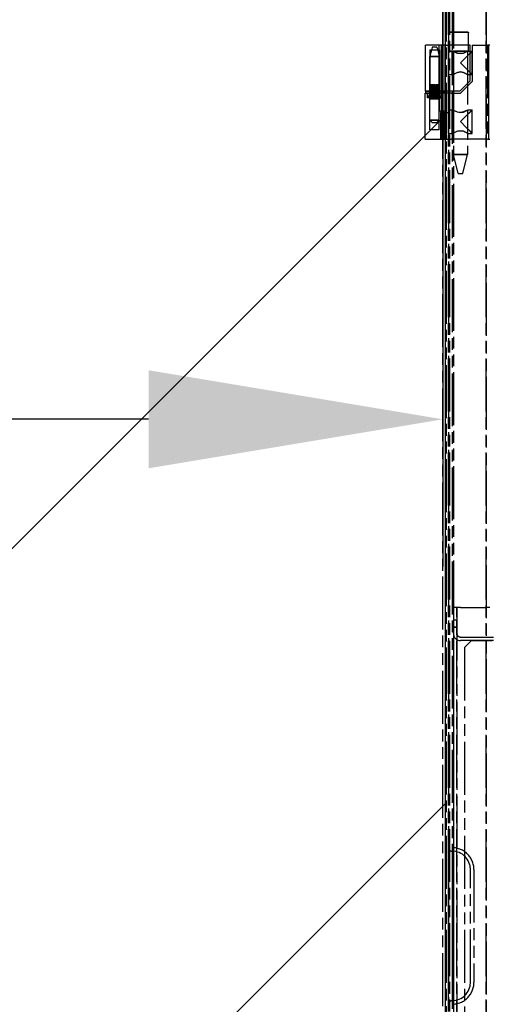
# Model space of a CAD drawing. Extents: x -156717 to 425753, y -51191 to 363295.
# Tile 227 of 256: x 134973 to 135173, y 109584 to 110002. Entities that reach past the tile are written whole.
import ezdxf

# ---------------------------------------------------------------- set-up
doc = ezdxf.new("R2010")
doc.units = 0
doc.header["$LTSCALE"] = 50
doc.linetypes.add('PHANTOM', pattern=[0.8, 0.45, -0.05, 0.1, -0.05, 0.1, -0.05])
doc.layers.get('0').update_dxf_attribs({"linetype": 'CONTINUOUS'})
doc.layers.get('Defpoints').update_dxf_attribs({"linetype": 'CONTINUOUS'})
doc.layers.add('DEFAULT_3', color=7, linetype='PHANTOM')
doc.layers.add('WL570---_TOEVOER', color=3, linetype='CONTINUOUS')
doc.styles.get("Standard").update_dxf_attribs({"font": 'ARIAL.TTF'})
doc.dimstyles.new('ISO-25', dxfattribs={"dimtxt": 2.5, "dimasz": 2.5, "dimexe": 1.25, "dimexo": 0.625, "dimtad": 1, "dimtih": 1, "dimdec": 4, "dimdsep": 46, "dimtxsty": 'Standard', "dimcen": 2.5, "dimadec": 0, "dimazin": 0, "dimtfac": 1, "dimtdec": 4, "dimtmove": 0, "dimatfit": 3, "dimfxl": 0, "dimtvp": 1, "dimtolj": 1, "dimtzin": 0, "dimarcsym": 0})

# ---------------------------------------------------------------- blocks, each defined once
blk = doc.blocks.new('*D164')
at = {"layer": 'Defpoints', "color": 0, "transparency": 16777216}
for p in [(134658.04, 110313.67), (135153.11, 110168.15), (134658.04, 109832.51)]:
    blk.add_point(p, dxfattribs=at)
at = {"layer": 'WL570---_TOEVOER', "color": 0, "lineweight": -2, "transparency": 16777216}
for p, q in [((134658.04, 110282.42), (134658.04, 109770.01)), ((135153.11, 110136.9), (135153.11, 109770.01)), ((134658.04, 109832.51), (134094.78, 109832.51)), ((135028.11, 109832.51), (134783.04, 109832.51))]:
    blk.add_line(p, q, dxfattribs=at)
at = {"layer": 'WL570---_TOEVOER', "color": 0, "transparency": 16777216}
for points in [[(134783.04, 109853.35), (134783.04, 109811.68), (134658.04, 109832.51)], [(135028.11, 109853.35), (135028.11, 109811.68), (135153.11, 109832.51)]]:
    blk.add_solid(points, dxfattribs=at)
at = {"layer": 'WL570---_TOEVOER', "color": 0, "transparency": 16777216, "insert": (134306.58, 109927.59), "char_height": 125, "attachment_point": 5}
blk.add_mtext('\\A1;1000', dxfattribs=at)

msp = doc.modelspace()

# ---------------------------------------------------------------- linework, layer by layer
at = {"color": 3, "linetype": 'Continuous'}
msp.add_line((135154.10948, 110241.54436), (135154.10948, 109195.89194), dxfattribs=at)
msp.add_line((135154.10948, 110241.54436), (135154.10948, 109195.89194), dxfattribs=at)
at = {"color": 2, "linetype": 'Continuous'}
for p, q in [((134658.03716, 109465.47913), (135154.10948, 109961.55144)), ((134658.03716, 109173.02065), (135154.10948, 109669.09296))]:
    msp.add_line(p, q, dxfattribs=at)
at = {"layer": 'DEFAULT_3', "color": 8, "linetype": 'PHANTOM'}
for p, q in [((135154.60955, 110175.53473), (135154.60955, 109195.89194)), ((135155.6097, 110172.03422), (135155.6097, 109195.89194)), ((135155.6097, 109195.89194), (135155.6097, 110172.03422)), ((135156.10977, 109195.89194), (135156.10977, 110172.53629)), ((135157.10991, 110172.03422), (135157.10991, 109195.89194)), ((135157.10991, 110172.03422), (135157.10991, 109195.89194)), ((135157.60999, 110172.53629), (135157.60999, 109195.89194)), ((135171.61203, 109195.89194), (135171.61203, 110170.524)), ((135171.61203, 110170.524), (135171.61203, 109195.89194)), ((135155.80972, 109996.9837), (135155.6097, 109996.78367)), ((135155.6097, 109996.78367), (135155.6097, 109989.18256)), ((135155.91597, 109996.9837), (135156.31669, 109996.9837)), ((135156.31669, 109996.9837), (135155.91597, 109996.9837)), ((135156.31669, 109996.9837), (135159.75256, 109996.9837)), ((135159.75256, 109996.9837), (135156.31669, 109996.9837)), ((135159.75256, 109996.9837), (135163.81089, 109996.9837)), ((135163.82731, 109996.9837), (135159.75256, 109996.9837)), ((135163.91219, 109996.95612), (135163.81089, 109996.9837)), ((135163.81089, 109996.9837), (135163.86346, 109996.97678)), ((135163.81089, 109996.9837), (135163.81089, 109996.9837)), ((135163.86346, 109996.97678), (135163.91138, 109996.95659)), ((135163.91138, 109996.95659), (135163.98438, 109996.88321)), ((135163.98376, 109996.88427), (135163.91219, 109996.95612)), ((135164.01092, 109996.78367), (135163.98376, 109996.88427)), ((135163.98438, 109996.88321), (135164.01092, 109996.78367)), ((135164.01092, 109996.78367), (135164.01092, 109996.78367)), ((135164.01092, 109989.18256), (135164.01092, 109996.78367)), ((135152.60926, 109971.90505), (135152.60926, 109991.5079)), ((135153.10933, 109991.5079), (135152.60927, 109991.5079)), ((135152.68986, 109991.5079), (135152.68986, 109951.50207)), ((135153.10933, 109989.50761), (135153.10933, 109991.5079)), ((135153.38336, 109991.5079), (135153.10933, 109991.5079)), ((135153.78171, 109991.5079), (135153.38336, 109991.5079)), ((135154.10946, 109991.5079), (135153.78171, 109991.5079)), ((135154.10944, 109971.90505), (135154.10944, 109991.5079)), ((135154.60955, 109991.5079), (135154.10948, 109991.5079)), ((135154.10948, 109971.90505), (135154.10948, 109991.5079)), ((135154.10948, 109991.5079), (135154.10948, 109991.5079)), ((135154.60955, 109991.5079), (135155.10962, 109991.5079)), ((135155.10962, 109991.5079), (135155.6097, 109991.5079)), ((135155.6097, 109971.90505), (135155.6097, 109991.5079)), ((135156.10977, 109991.5079), (135155.6097, 109991.5079)), ((135155.6097, 109991.5079), (135155.6097, 109991.5079)), ((135155.6097, 109991.5079), (135155.6097, 109951.50207)), ((135164.81104, 109991.5079), (135156.10977, 109991.5079)), ((135164.81104, 109976.4057), (135164.81104, 109991.5079)), ((135164.81104, 109991.5079), (135164.81104, 109991.5079)), ((135165.61115, 109991.5079), (135172.10654, 109991.5079)), ((135165.61115, 109991.5079), (135165.61115, 109991.5079)), ((135165.61115, 109991.5079), (135165.61115, 109976.10566)), ((135172.60655, 109991.5079), (135172.10654, 109991.5079)), ((135172.1121, 109991.5079), (135172.1121, 109951.50207)), ((135172.1121, 109991.5079), (135172.1121, 109991.5079)), ((135173.11225, 109991.5079), (135172.11211, 109991.5079)), ((135172.6065, 109991.5079), (135172.6065, 109951.50207)), ((135172.61218, 109991.5079), (135172.60655, 109991.5079)), ((135172.61221, 109951.50207), (135172.61221, 109991.5079)), ((135147.55853, 109989.50761), (135147.55853, 109986.6782)), ((135147.5587, 109989.50761), (135147.82722, 109989.50761)), ((135147.78527, 109987.38517), (135147.60853, 109986.6782)), ((135148.27134, 109989.32945), (135147.78527, 109987.38517)), ((135147.82722, 109989.50761), (135148.31588, 109989.50761)), ((135148.39194, 109989.81183), (135148.27134, 109989.32945)), ((135148.31588, 109989.50761), (135148.60867, 109989.50761)), ((135148.60867, 109990.67878), (135148.39194, 109989.81183)), ((135148.60867, 109989.50761), (135149.60882, 109989.50761)), ((135148.93876, 109990.67878), (135148.61177, 109990.67878)), ((135150.11099, 109990.67878), (135148.93876, 109990.67878)), ((135149.60882, 109989.50761), (135150.90176, 109989.50761)), ((135150.60587, 109990.67878), (135150.11099, 109990.67878)), ((135150.60897, 109990.67878), (135150.8257, 109989.81183)), ((135150.8257, 109989.81183), (135150.94631, 109989.32941)), ((135150.90176, 109989.50761), (135151.38247, 109989.50761)), ((135150.94631, 109989.32941), (135151.60911, 109986.6782)), ((135151.38247, 109989.50761), (135151.65895, 109989.50761)), ((135151.65911, 109989.50761), (135151.65911, 109986.6782)), ((135153.10933, 109986.6782), (135153.10933, 109989.50761)), ((135155.6097, 109989.18256), (135155.80972, 109988.98254)), ((135155.6097, 109989.00754), (135155.6097, 109979.00608)), ((135155.6097, 109989.00754), (135157.10991, 109989.00754)), ((135155.6097, 109989.00754), (135157.10991, 109989.00754)), ((135155.6097, 109988.98253), (135157.58577, 109988.98253)), ((135155.6097, 109984.00681), (135155.6097, 109988.97542)), ((135155.91515, 109988.98254), (135156.31282, 109988.98254)), ((135156.31282, 109988.98254), (135155.91515, 109988.98254)), ((135156.31282, 109988.98254), (135159.72701, 109988.98254)), ((135159.72701, 109988.98254), (135156.31282, 109988.98254)), ((135157.10991, 109979.00608), (135157.10991, 109989.00754)), ((135159.01019, 109988.98254), (135157.40996, 109988.98254)), ((135157.40996, 109988.98254), (135157.60999, 109988.78251)), ((135163.81089, 109988.98254), (135157.40996, 109988.98254)), ((135157.50998, 109979.07796), (135157.50998, 109988.93566)), ((135157.50999, 109988.97956), (135157.57986, 109988.93928)), ((135157.50999, 109988.97956), (135157.50999, 109988.97956)), ((135157.59218, 109988.93173), (135157.50999, 109988.97956)), ((135157.57986, 109988.93928), (135159.29055, 109988.11621)), ((135159.36284, 109988.09356), (135157.59218, 109988.93173)), ((135157.60999, 109988.78251), (135157.60999, 109944.97612)), ((135162.21066, 109988.98254), (135159.01019, 109988.98254)), ((135159.29055, 109988.11621), (135160.61042, 109987.89846)), ((135160.61042, 109987.89846), (135159.36284, 109988.09356)), ((135159.72701, 109988.98254), (135163.84303, 109988.98254)), ((135163.84303, 109988.98254), (135159.72701, 109988.98254)), ((135161.93032, 109988.11621), (135160.61042, 109987.89846)), ((135160.61042, 109987.89846), (135161.85801, 109988.09356)), ((135161.85801, 109988.09356), (135163.62866, 109988.93172)), ((135163.64099, 109988.93929), (135161.93032, 109988.11621)), ((135163.81089, 109988.98254), (135162.21066, 109988.98254)), ((135163.05551, 109986.4519), (135164.70168, 109988.09807)), ((135164.71969, 109988.11607), (135163.07191, 109986.4683)), ((135163.81089, 109988.98254), (135163.61086, 109988.78251)), ((135163.61086, 109988.78251), (135163.61086, 109944.97612)), ((135163.62866, 109988.93172), (135163.71086, 109988.97956)), ((135163.63508, 109988.98253), (135165.58483, 109988.98253)), ((135163.71086, 109988.97956), (135163.64099, 109988.93929)), ((135163.71086, 109988.97956), (135163.71086, 109988.97956)), ((135163.71087, 109979.07796), (135163.71087, 109988.93566)), ((135163.75912, 109988.97572), (135163.81089, 109988.98254)), ((135164.70168, 109988.09807), (135165.4886, 109988.88499)), ((135165.49576, 109988.89215), (135164.71969, 109988.11607)), ((135165.4886, 109988.88499), (135165.58615, 109988.98253)), ((135165.58615, 109988.98253), (135165.49576, 109988.89215)), ((135165.58614, 109979.03239), (135165.58614, 109988.98122)), ((135147.55853, 109986.6782), (135147.55853, 109974.67645)), ((135147.60853, 109974.67645), (135147.60853, 109986.6782)), ((135147.60853, 109986.6782), (135148.60449, 109986.6782)), ((135148.61287, 109986.6782), (135147.60853, 109986.6782)), ((135148.60449, 109986.6782), (135150.60477, 109986.6782)), ((135150.61316, 109986.6782), (135148.61287, 109986.6782)), ((135150.60477, 109986.6782), (135151.60911, 109986.6782)), ((135151.60911, 109986.6782), (135150.61316, 109986.6782)), ((135151.60911, 109974.67645), (135151.60911, 109986.6782)), ((135151.65911, 109986.6782), (135151.65911, 109974.67645)), ((135153.10933, 109974.67645), (135153.10933, 109986.6782)), ((135155.6097, 109979.03502), (135155.6097, 109984.00681)), ((135163.07191, 109986.4683), (135160.61042, 109984.00681)), ((135160.61042, 109984.00681), (135163.05551, 109986.4519)), ((135160.61042, 109984.00681), (135163.0556, 109981.56163)), ((135163.07186, 109981.54537), (135160.61042, 109984.00681)), ((135155.6097, 109979.03109), (135157.58576, 109979.03109)), ((135155.6097, 109979.00608), (135157.10991, 109979.00608)), ((135155.6097, 109979.00608), (135157.10991, 109979.00608)), ((135157.59216, 109979.08188), (135157.50999, 109979.03405)), ((135157.50999, 109979.03405), (135157.57986, 109979.07434)), ((135157.50999, 109979.03405), (135157.50999, 109979.03405)), ((135157.57986, 109979.07434), (135159.29062, 109979.89744)), ((135159.36289, 109979.92008), (135157.59216, 109979.08188)), ((135159.29062, 109979.89744), (135160.61042, 109980.11517)), ((135160.61042, 109980.11517), (135159.36289, 109979.92008)), ((135161.93022, 109979.89744), (135160.61042, 109980.11517)), ((135160.61042, 109980.11517), (135161.85796, 109979.92008)), ((135161.85796, 109979.92008), (135163.6287, 109979.08187)), ((135163.64098, 109979.07434), (135161.93022, 109979.89744)), ((135163.0556, 109981.56163), (135164.70181, 109979.91542)), ((135164.71959, 109979.89765), (135163.07186, 109981.54537)), ((135163.6287, 109979.08187), (135163.71086, 109979.03405)), ((135163.63509, 109979.03109), (135165.58485, 109979.03109)), ((135163.71086, 109979.03405), (135163.64098, 109979.07434)), ((135163.71086, 109979.03405), (135163.71086, 109979.03405)), ((135164.70181, 109979.91542), (135165.48866, 109979.12858)), ((135165.49572, 109979.12151), (135164.71959, 109979.89765)), ((135165.48866, 109979.12858), (135165.58614, 109979.03108)), ((135165.58614, 109979.03108), (135165.49572, 109979.12151)), ((135147.60289, 109974.67645), (135147.52234, 109974.67645)), ((135147.52234, 109974.67645), (135147.52234, 109971.90505)), ((135147.55853, 109974.67645), (135147.55853, 109971.90505)), ((135147.8704, 109974.67645), (135147.59975, 109974.67645)), ((135147.59975, 109974.67645), (135147.59975, 109971.90505)), ((135147.60463, 109974.67645), (135147.60284, 109974.67645)), ((135147.60284, 109974.67645), (135147.60289, 109974.67645)), ((135147.72002, 109974.67645), (135147.60463, 109974.67645)), ((135147.62491, 109974.67645), (135147.60494, 109974.67645)), ((135147.60571, 109974.67645), (135147.60571, 109971.90505)), ((135147.60576, 109974.67645), (135147.60576, 109971.90505)), ((135147.62497, 109974.67645), (135147.62497, 109971.90505)), ((135147.70644, 109974.67645), (135147.70644, 109971.90505)), ((135148.10431, 109974.67645), (135147.72338, 109974.67645)), ((135147.80571, 109974.67645), (135147.80571, 109971.90505)), ((135147.85133, 109974.67645), (135147.85133, 109971.90505)), ((135148.02454, 109974.67645), (135147.87614, 109974.67645)), ((135148.36348, 109974.67645), (135148.02454, 109974.67645)), ((135148.02454, 109974.67645), (135148.02454, 109971.90505)), ((135148.41964, 109974.67645), (135148.13612, 109974.67645)), ((135148.13612, 109974.67645), (135148.13612, 109971.90505)), ((135148.72326, 109974.67645), (135148.37423, 109974.67645)), ((135148.40083, 109974.67645), (135148.40083, 109971.90505)), ((135149.23891, 109974.67645), (135148.47822, 109974.67645)), ((135148.47822, 109974.67645), (135148.47822, 109971.90505)), ((135149.11036, 109974.67645), (135148.72326, 109974.67645)), ((135148.72326, 109974.67645), (135148.72326, 109971.90505)), ((135149.57511, 109974.67645), (135149.12559, 109974.67645)), ((135149.15921, 109974.67645), (135149.15921, 109971.90505)), ((135149.23891, 109974.67645), (135149.23891, 109971.90505)), ((135149.57511, 109974.67645), (135149.23891, 109974.67645)), ((135149.94536, 109974.67645), (135149.57511, 109974.67645)), ((135149.57511, 109974.67645), (135149.57511, 109971.90505)), ((135149.89951, 109974.67645), (135149.57511, 109974.67645)), ((135149.88306, 109974.67645), (135150.25738, 109974.67645)), ((135149.89951, 109974.67645), (135149.89951, 109971.90505)), ((135149.99533, 109974.67645), (135150.47796, 109974.67645)), ((135149.99533, 109974.67645), (135149.99533, 109971.90505)), ((135150.71621, 109974.67645), (135150.25973, 109974.67645)), ((135150.47796, 109974.67645), (135150.47796, 109971.90505)), ((135150.81926, 109974.67645), (135150.64337, 109974.67645)), ((135151.23746, 109974.67645), (135150.71621, 109974.67645)), ((135151.12261, 109974.67645), (135150.71621, 109974.67645)), ((135150.7307, 109974.67645), (135150.7307, 109971.90505)), ((135151.02881, 109974.67645), (135151.02881, 109971.90505)), ((135151.50607, 109974.67645), (135151.06178, 109974.67645)), ((135151.19167, 109974.67645), (135151.19167, 109971.90505)), ((135151.36604, 109974.67645), (135151.23746, 109974.67645)), ((135151.63169, 109974.67645), (135151.36604, 109974.67645)), ((135151.44562, 109974.67645), (135151.44562, 109971.90505)), ((135151.44682, 109974.67645), (135151.44682, 109971.90505)), ((135151.61112, 109974.67645), (135151.50607, 109974.67645)), ((135151.60493, 109974.67645), (135151.60493, 109971.90505)), ((135151.71333, 109974.67645), (135151.60898, 109974.67645)), ((135151.63169, 109974.67645), (135151.63169, 109971.90505)), ((135151.65911, 109974.67645), (135151.65911, 109971.90505)), ((135151.72194, 109974.67645), (135151.72194, 109971.90505)), ((135153.10933, 109971.90505), (135153.10933, 109974.67645)), ((135164.81104, 109976.4057), (135160.31038, 109971.90505)), ((135160.61042, 109971.10493), (135165.61115, 109976.10566)), ((135164.81104, 109976.4057), (135164.81104, 109976.4057)), ((135165.61115, 109976.10566), (135165.61115, 109976.10566)), ((135145.81258, 109971.10493), (135145.89931, 109971.10493)), ((135146.60838, 109971.10493), (135146.60838, 109969.80474)), ((135146.6084, 109969.80474), (135146.6084, 109971.10493)), ((135146.6084, 109969.80474), (135146.6084, 109971.10493)), ((135147.10846, 109971.10493), (135146.6084, 109971.10493)), ((135146.60863, 109971.10493), (135147.10865, 109971.10493)), ((135147.60576, 109971.10493), (135147.10846, 109971.10493)), ((135147.10865, 109971.10493), (135147.60576, 109971.10493)), ((135147.52234, 109971.90505), (135147.52234, 109971.10493)), ((135147.52234, 109971.10493), (135147.52234, 109969.80474)), ((135147.5587, 109971.90505), (135147.82722, 109971.90505)), ((135147.58353, 109971.90505), (135147.58353, 109971.10493)), ((135147.58353, 109971.10493), (135147.58353, 109969.80474)), ((135147.85481, 109971.90505), (135147.58369, 109971.90505)), ((135147.59975, 109971.90505), (135147.59975, 109971.10493)), ((135147.59975, 109971.10493), (135147.59975, 109969.80474)), ((135147.60571, 109971.90505), (135147.60571, 109971.10493)), ((135147.60571, 109971.10493), (135147.60571, 109969.80474)), ((135147.60576, 109971.90505), (135147.60576, 109971.10493)), ((135147.60576, 109971.10493), (135147.60576, 109969.80474)), ((135147.60576, 109971.10493), (135149.60295, 109971.10493)), ((135148.12433, 109971.10493), (135147.60576, 109971.10493)), ((135147.62497, 109971.90505), (135147.62497, 109971.10493)), ((135147.62497, 109971.10493), (135147.62497, 109969.80474)), ((135147.70644, 109971.90505), (135147.70644, 109971.10493)), ((135147.70644, 109971.10493), (135147.70644, 109969.80474)), ((135147.80571, 109971.90505), (135147.80571, 109971.10493)), ((135147.80571, 109971.10493), (135147.80571, 109969.80474)), ((135147.82722, 109971.90505), (135149.60882, 109971.90505)), ((135147.85133, 109971.90505), (135147.85133, 109971.10493)), ((135147.85133, 109971.10493), (135147.85133, 109969.80474)), ((135149.60486, 109971.90505), (135147.85481, 109971.90505)), ((135148.02454, 109971.90505), (135148.02454, 109971.10493)), ((135148.02454, 109971.10493), (135148.02454, 109969.80474)), ((135150.30417, 109971.10493), (135148.12433, 109971.10493)), ((135148.13612, 109971.90505), (135148.13612, 109971.10493)), ((135148.13612, 109971.10493), (135148.13612, 109969.80474)), ((135148.40083, 109971.90505), (135148.40083, 109971.10493)), ((135148.40083, 109971.10493), (135148.40083, 109969.80474)), ((135148.47822, 109971.90505), (135148.47822, 109971.10493)), ((135148.47822, 109971.10493), (135148.47822, 109969.80474)), ((135148.72326, 109971.90505), (135148.72326, 109971.10493)), ((135148.72326, 109971.10493), (135148.72326, 109969.80474)), ((135149.15921, 109971.90505), (135149.15921, 109971.10493)), ((135149.15921, 109971.10493), (135149.15921, 109969.30467)), ((135149.23891, 109971.90505), (135149.23891, 109971.10493)), ((135149.23891, 109971.10493), (135149.23891, 109969.30467)), ((135149.57511, 109971.90505), (135149.57511, 109971.10493)), ((135149.57511, 109971.10493), (135149.57511, 109969.30467)), ((135149.60295, 109971.10493), (135150.30417, 109971.10493)), ((135151.36674, 109971.90505), (135149.60486, 109971.90505)), ((135149.60882, 109971.90505), (135151.44562, 109971.90505)), ((135149.89951, 109971.90505), (135149.89951, 109971.10493)), ((135149.89951, 109971.10493), (135149.89951, 109969.30467)), ((135149.99533, 109971.90505), (135149.99533, 109971.10493)), ((135149.99533, 109971.10493), (135149.99533, 109969.30467)), ((135151.11361, 109971.10493), (135150.30417, 109971.10493)), ((135150.30417, 109971.10493), (135151.60493, 109971.10493)), ((135150.47796, 109971.90505), (135150.47796, 109971.10493)), ((135150.47796, 109971.10493), (135150.47796, 109969.30467)), ((135150.7307, 109971.90505), (135150.7307, 109971.10493)), ((135150.7307, 109971.10493), (135150.7307, 109969.80474)), ((135151.02881, 109971.90505), (135151.02881, 109971.10493)), ((135151.02881, 109971.10493), (135151.02881, 109969.80474)), ((135151.44562, 109971.10493), (135151.11361, 109971.10493)), ((135151.19167, 109971.90505), (135151.19167, 109971.10493)), ((135151.19167, 109971.10493), (135151.19167, 109969.80474)), ((135151.28801, 109971.10493), (135151.60493, 109971.10493)), ((135151.44562, 109971.90505), (135151.36674, 109971.90505)), ((135151.44562, 109971.90505), (135151.44562, 109971.10493)), ((135151.63395, 109971.90505), (135151.44562, 109971.90505)), ((135151.44562, 109971.90505), (135151.65895, 109971.90505)), ((135151.44562, 109971.10493), (135151.44562, 109969.80474)), ((135151.60493, 109971.10493), (135151.44562, 109971.10493)), ((135151.44682, 109971.90505), (135151.44682, 109971.10493)), ((135151.44682, 109971.10493), (135151.44682, 109969.80474)), ((135151.60493, 109971.90505), (135151.60493, 109971.10493)), ((135152.60926, 109971.90505), (135151.60493, 109971.90505)), ((135151.60493, 109971.10493), (135151.60493, 109969.80474)), ((135152.60924, 109971.10493), (135151.60493, 109971.10493)), ((135151.60493, 109971.10493), (135152.60926, 109971.10493)), ((135151.60493, 109971.10493), (135152.20146, 109971.10493)), ((135151.63169, 109971.90505), (135151.63169, 109971.10493)), ((135151.63169, 109971.10493), (135151.63169, 109969.80474)), ((135151.63412, 109971.90505), (135151.63412, 109971.10493)), ((135151.63412, 109971.10493), (135151.63412, 109969.80474)), ((135151.72194, 109971.90505), (135151.72194, 109971.10493)), ((135151.72194, 109971.10493), (135151.72194, 109969.80474)), ((135152.20146, 109971.10493), (135152.60901, 109971.10493)), ((135153.10933, 109971.10493), (135152.60475, 109971.10493)), ((135152.60476, 109969.10464), (135152.60476, 109971.10493)), ((135152.60924, 109969.80474), (135152.60924, 109971.10493)), ((135152.60924, 109969.80474), (135152.60924, 109971.10493)), ((135153.10933, 109971.90505), (135152.60926, 109971.90505)), ((135152.60926, 109971.90505), (135153.02673, 109971.90505)), ((135152.60926, 109971.10493), (135152.60926, 109971.90505)), ((135152.60926, 109971.10493), (135152.60926, 109969.80474)), ((135152.60926, 109963.60384), (135152.60926, 109971.10493)), ((135152.60926, 109971.10493), (135153.02673, 109971.10493)), ((135153.40395, 109971.90505), (135153.02673, 109971.90505)), ((135153.02673, 109971.10493), (135153.02673, 109971.90505)), ((135153.02673, 109969.80474), (135153.02673, 109971.10493)), ((135153.02673, 109971.10493), (135153.31229, 109971.10493)), ((135153.40395, 109971.90505), (135153.10933, 109971.90505)), ((135153.10933, 109971.10493), (135153.10933, 109971.90505)), ((135153.10933, 109969.80474), (135153.10933, 109971.10493)), ((135153.40395, 109971.10493), (135153.10933, 109971.10493)), ((135153.31229, 109971.10493), (135153.40394, 109971.10493)), ((135154.10948, 109971.90505), (135153.40395, 109971.90505)), ((135154.10948, 109971.10493), (135153.40395, 109971.10493)), ((135153.40937, 109971.90505), (135153.40937, 109971.10493)), ((135154.10944, 109971.10493), (135154.10944, 109971.90505)), ((135154.10944, 109963.60384), (135154.10944, 109971.10493)), ((135155.10962, 109971.90505), (135154.10948, 109971.90505)), ((135154.10948, 109971.10493), (135154.10948, 109971.90505)), ((135154.60955, 109971.10493), (135154.10948, 109971.10493)), ((135154.10948, 109963.60384), (135154.10948, 109971.10493)), ((135154.60955, 109963.60384), (135154.60955, 109971.10493)), ((135154.60955, 109971.10493), (135154.60955, 109971.10493)), ((135154.60956, 109951.50207), (135154.60956, 109971.10493)), ((135155.10962, 109971.10493), (135154.60956, 109971.10493)), ((135155.6097, 109971.90505), (135155.10962, 109971.90505)), ((135156.60984, 109971.10493), (135155.10962, 109971.10493)), ((135155.6097, 109971.90505), (135156.10977, 109971.90505)), ((135155.6097, 109971.90505), (135155.6097, 109971.90505)), ((135160.31038, 109971.90505), (135156.10977, 109971.90505)), ((135156.60984, 109971.10493), (135160.61042, 109971.10493)), ((135160.31038, 109971.90505), (135160.31038, 109971.90505)), ((135160.61042, 109971.10493), (135160.61042, 109971.10493)), ((135147.10846, 109969.30467), (135146.60838, 109969.80474)), ((135146.60838, 109969.80474), (135147.01331, 109969.80474)), ((135147.00743, 109969.80474), (135146.60838, 109969.80474)), ((135146.6084, 109969.10464), (135146.6084, 109969.80474)), ((135146.6084, 109969.10464), (135146.6084, 109969.80474)), ((135147.10846, 109969.10464), (135146.6084, 109969.10464)), ((135147.60576, 109969.80474), (135147.00743, 109969.80474)), ((135147.01331, 109969.80474), (135147.10865, 109969.80474)), ((135147.606, 109969.10464), (135147.10846, 109969.10464)), ((135147.10865, 109969.80474), (135147.606, 109969.80474)), ((135147.10865, 109969.30467), (135147.606, 109969.30467)), ((135147.52234, 109969.80474), (135147.52234, 109969.30467)), ((135147.52234, 109969.30467), (135147.52234, 109968.67558)), ((135147.52234, 109968.67558), (135147.606, 109968.67558)), ((135147.58353, 109969.80474), (135147.58353, 109969.30467)), ((135147.58369, 109969.30467), (135147.84698, 109969.30467)), ((135147.59975, 109969.80474), (135147.59975, 109969.30467)), ((135147.59975, 109969.30467), (135147.59975, 109968.67558)), ((135147.59975, 109968.67558), (135147.8704, 109968.67558)), ((135147.60571, 109969.80474), (135147.60571, 109969.30467)), ((135147.60571, 109969.30467), (135147.60571, 109968.67558)), ((135147.60576, 109969.80474), (135147.60576, 109969.30467)), ((135149.20614, 109969.80474), (135147.60576, 109969.80474)), ((135147.60576, 109969.30467), (135147.60576, 109968.67558)), ((135147.606, 109969.80474), (135147.8704, 109969.80474)), ((135147.606, 109969.30467), (135147.8704, 109969.30467)), ((135147.8704, 109969.10464), (135147.606, 109969.10464)), ((135147.606, 109968.67558), (135147.61114, 109968.67558)), ((135147.607, 109968.67558), (135147.72002, 109968.67558)), ((135147.60853, 109968.67558), (135147.60853, 109969.10464)), ((135147.60853, 109968.67558), (135147.60853, 109969.10464)), ((135147.8704, 109969.10464), (135147.60853, 109969.10464)), ((135147.60853, 109959.67426), (135147.60853, 109968.67558)), ((135147.60853, 109959.67426), (135147.60853, 109968.67558)), ((135147.60853, 109959.67426), (135147.60853, 109968.67558)), ((135147.61176, 109968.67558), (135147.62449, 109968.67558)), ((135147.62497, 109969.80474), (135147.62497, 109969.30467)), ((135147.62497, 109969.30467), (135147.62497, 109968.67558)), ((135147.70644, 109969.80474), (135147.70644, 109969.30467)), ((135147.70644, 109969.30467), (135147.70644, 109968.67558)), ((135147.7235, 109968.67558), (135148.10454, 109968.67558)), ((135147.80571, 109969.80474), (135147.80571, 109969.30467)), ((135147.80571, 109969.30467), (135147.80571, 109968.67558)), ((135147.84698, 109969.30467), (135148.10454, 109969.30467)), ((135147.85133, 109969.80474), (135147.85133, 109969.30467)), ((135147.85133, 109969.30467), (135147.85133, 109968.67558)), ((135147.8704, 109969.80474), (135148.10454, 109969.80474)), ((135147.8704, 109969.30467), (135148.10454, 109969.30467)), ((135148.12433, 109969.10464), (135147.8704, 109969.10464)), ((135148.10454, 109969.10464), (135147.8704, 109969.10464)), ((135147.87719, 109968.67558), (135148.02454, 109968.67558)), ((135148.02454, 109969.80474), (135148.02454, 109969.30467)), ((135148.02454, 109969.30467), (135148.02454, 109968.67558)), ((135148.02454, 109968.67558), (135148.43025, 109968.67558)), ((135148.10454, 109969.80474), (135148.43025, 109969.80474)), ((135148.10454, 109969.30467), (135148.43025, 109969.30467)), ((135148.10454, 109969.30467), (135148.43025, 109969.30467)), ((135148.43025, 109969.10464), (135148.10454, 109969.10464)), ((135150.71621, 109969.10464), (135148.12433, 109969.10464)), ((135148.13612, 109969.80474), (135148.13612, 109969.30467)), ((135148.13612, 109969.30467), (135148.13612, 109968.67558)), ((135148.13612, 109968.67558), (135148.41964, 109968.67558)), ((135148.40083, 109969.80474), (135148.40083, 109969.30467)), ((135148.40083, 109969.30467), (135148.40083, 109968.67558)), ((135148.43025, 109969.80474), (135148.72326, 109969.80474)), ((135148.43025, 109969.30467), (135148.72326, 109969.30467)), ((135148.43025, 109969.30467), (135148.72326, 109969.30467)), ((135148.61915, 109969.10464), (135148.43025, 109969.10464)), ((135148.44205, 109968.67558), (135148.72326, 109968.67558)), ((135148.47822, 109969.80474), (135148.47822, 109969.30467)), ((135148.47822, 109969.30467), (135148.47822, 109968.67558)), ((135148.47822, 109968.67558), (135149.23891, 109968.67558)), ((135150.61202, 109969.10464), (135148.61915, 109969.10464)), ((135148.72326, 109969.80474), (135149.19388, 109969.80474)), ((135148.72326, 109969.80474), (135148.72326, 109969.30467)), ((135148.72326, 109969.30467), (135149.19388, 109969.30467)), ((135148.72326, 109969.30467), (135149.19388, 109969.30467)), ((135148.72326, 109969.30467), (135148.72326, 109968.67558)), ((135148.72326, 109968.67558), (135149.19388, 109968.67558)), ((135149.15921, 109969.30467), (135149.15921, 109968.67558)), ((135149.19388, 109969.80474), (135149.61469, 109969.80474)), ((135149.19388, 109969.30467), (135149.60486, 109969.30467)), ((135149.19388, 109969.30467), (135149.61372, 109969.30467)), ((135149.60295, 109969.80474), (135149.20614, 109969.80474)), ((135149.20614, 109968.67558), (135149.57511, 109968.67558)), ((135149.23891, 109969.30467), (135149.23891, 109968.67558)), ((135149.23891, 109968.67558), (135149.60486, 109968.67558)), ((135149.57511, 109969.30467), (135149.57511, 109968.67558)), ((135149.57511, 109968.67558), (135149.94758, 109968.67558)), ((135149.9605, 109969.80474), (135149.60295, 109969.80474)), ((135149.60486, 109969.30467), (135151.35885, 109969.30467)), ((135149.60486, 109968.67558), (135149.89951, 109968.67558)), ((135149.61372, 109969.30467), (135151.44562, 109969.30467)), ((135149.61469, 109969.80474), (135149.94758, 109969.80474)), ((135149.89093, 109968.67558), (135150.47796, 109968.67558)), ((135149.89951, 109969.30467), (135149.89951, 109968.67558)), ((135149.94758, 109969.80474), (135151.60493, 109969.80474)), ((135150.47796, 109969.80474), (135149.9605, 109969.80474)), ((135149.9605, 109968.67558), (135150.47796, 109968.67558)), ((135149.99533, 109969.30467), (135149.99533, 109968.67558)), ((135150.71621, 109969.80474), (135150.47796, 109969.80474)), ((135150.47796, 109969.30467), (135150.47796, 109968.67558)), ((135150.47796, 109968.67558), (135150.81926, 109968.67558)), ((135150.47796, 109968.67558), (135150.71621, 109968.67558)), ((135151.44562, 109969.10464), (135150.61202, 109969.10464)), ((135150.93747, 109969.80474), (135150.71621, 109969.80474)), ((135151.11361, 109969.10464), (135150.71621, 109969.10464)), ((135150.71621, 109968.67558), (135151.23746, 109968.67558)), ((135150.71621, 109968.67558), (135150.99005, 109968.67558)), ((135150.7307, 109969.80474), (135150.7307, 109969.30467)), ((135150.7307, 109969.30467), (135150.7307, 109968.67558)), ((135151.23746, 109969.80474), (135150.93747, 109969.80474)), ((135150.93747, 109968.67558), (135151.23746, 109968.67558)), ((135151.02881, 109969.80474), (135151.02881, 109969.30467)), ((135151.02881, 109969.30467), (135151.02881, 109968.67558)), ((135151.44562, 109969.10464), (135151.11361, 109969.10464)), ((135151.19167, 109969.80474), (135151.19167, 109969.30467)), ((135151.19167, 109969.30467), (135151.19167, 109968.67558)), ((135151.60493, 109969.80474), (135151.23746, 109969.80474)), ((135151.23746, 109968.67558), (135151.36604, 109968.67558)), ((135151.23746, 109968.67558), (135151.50607, 109968.67558)), ((135151.35885, 109969.30467), (135151.44712, 109969.30467)), ((135151.36604, 109968.67558), (135151.63169, 109968.67558)), ((135151.44562, 109969.80474), (135151.44562, 109969.30467)), ((135151.44562, 109969.30467), (135151.44562, 109968.67558)), ((135151.44562, 109969.30467), (135151.77427, 109969.30467)), ((135151.60493, 109969.10464), (135151.44562, 109969.10464)), ((135151.60911, 109969.10464), (135151.44562, 109969.10464)), ((135151.44682, 109969.80474), (135151.44682, 109969.30467)), ((135151.44682, 109969.30467), (135151.44682, 109968.67558)), ((135151.44712, 109968.67558), (135151.44682, 109968.67558)), ((135151.44712, 109969.30467), (135151.63395, 109969.30467)), ((135151.50607, 109968.67558), (135151.61184, 109968.67558)), ((135151.60493, 109969.80474), (135151.60493, 109969.30467)), ((135152.10918, 109969.80474), (135151.60493, 109969.80474)), ((135151.60493, 109969.80474), (135152.21021, 109969.80474)), ((135151.60493, 109969.30467), (135151.60493, 109968.67558)), ((135152.60924, 109969.10464), (135151.60493, 109969.10464)), ((135151.60898, 109968.67558), (135151.72194, 109968.67558)), ((135151.60911, 109968.67558), (135151.60911, 109969.10464)), ((135151.60911, 109968.67558), (135151.60911, 109969.10464)), ((135151.60911, 109963.60384), (135151.60911, 109968.67558)), ((135151.60911, 109963.60384), (135151.60911, 109968.67558)), ((135151.60911, 109963.60384), (135151.60911, 109968.67558)), ((135151.63169, 109969.80474), (135151.63169, 109969.30467)), ((135151.63169, 109969.30467), (135151.63169, 109968.67558)), ((135151.63412, 109969.80474), (135151.63412, 109969.30467)), ((135151.72194, 109969.80474), (135151.72194, 109969.30467)), ((135151.72194, 109969.30467), (135151.72194, 109968.67558)), ((135151.77427, 109969.30467), (135152.10899, 109969.30467)), ((135152.10918, 109969.30467), (135152.60926, 109969.80474)), ((135152.20433, 109969.80474), (135152.10918, 109969.80474)), ((135152.60926, 109969.80474), (135152.20433, 109969.80474)), ((135152.21021, 109969.80474), (135152.60926, 109969.80474)), ((135152.60476, 109968.67558), (135152.60476, 109969.10464)), ((135152.60476, 109963.60384), (135152.60476, 109968.67558)), ((135152.60924, 109969.10464), (135152.60924, 109969.80474)), ((135152.60924, 109969.10464), (135152.60924, 109969.80474)), ((135153.02673, 109969.10464), (135153.02673, 109969.80474)), ((135153.02673, 109968.67558), (135153.02673, 109969.10464)), ((135153.02673, 109963.60384), (135153.02673, 109968.67558)), ((135153.10933, 109969.30467), (135153.10933, 109969.80474)), ((135153.10933, 109968.67558), (135153.10933, 109969.30467)), ((135153.10933, 109963.60384), (135153.10933, 109968.67558)), ((135151.60911, 109962.90373), (135151.60911, 109963.60384)), ((135151.60911, 109962.90373), (135151.60911, 109963.60384)), ((135151.60911, 109962.90373), (135151.60911, 109963.60384)), ((135151.60911, 109959.67426), (135151.60911, 109962.90373)), ((135151.60911, 109959.67426), (135151.60911, 109962.90373)), ((135151.60911, 109959.67426), (135151.60911, 109962.90373)), ((135152.17867, 109963.60384), (135152.60476, 109963.60384)), ((135152.60476, 109963.60384), (135153.10933, 109963.60384)), ((135153.02673, 109962.90373), (135152.60476, 109962.90373)), ((135152.60926, 109962.90373), (135152.60926, 109963.60384)), ((135152.60926, 109951.50207), (135152.60926, 109962.90373)), ((135153.02673, 109962.90373), (135153.02673, 109963.60384)), ((135153.02673, 109962.90373), (135153.48237, 109962.90373)), ((135153.10933, 109962.90373), (135153.10933, 109963.60384)), ((135153.10933, 109963.60384), (135153.41564, 109963.60384)), ((135153.10933, 109959.67426), (135153.10933, 109962.90373)), ((135153.41564, 109963.60384), (135154.10948, 109963.60384)), ((135153.48237, 109962.90373), (135153.48237, 109963.60384)), ((135153.48237, 109962.90373), (135154.10948, 109962.90373)), ((135153.48237, 109959.67426), (135153.48237, 109962.90373)), ((135153.8769, 109951.50207), (135153.8769, 109962.90373)), ((135154.10944, 109962.90373), (135154.10944, 109963.60384)), ((135154.10944, 109951.50207), (135154.10944, 109962.90373)), ((135154.10948, 109963.60384), (135154.60951, 109963.60384)), ((135154.10948, 109962.90373), (135154.10948, 109963.60384)), ((135154.10948, 109962.90373), (135155.10962, 109962.90373)), ((135154.10948, 109951.50207), (135154.10948, 109962.90373)), ((135154.60955, 109963.60384), (135154.60955, 109963.60384)), ((135154.60955, 109963.60384), (135154.60955, 109951.50207)), ((135155.10962, 109962.90373), (135155.6097, 109962.90373)), ((135155.6097, 109964.00389), (135155.6097, 109954.00244)), ((135155.6097, 109964.00389), (135157.10991, 109964.00389)), ((135155.6097, 109964.00389), (135157.10991, 109964.00389)), ((135155.6097, 109963.97888), (135157.58577, 109963.97888)), ((135155.6097, 109959.00317), (135155.6097, 109963.97177)), ((135155.6097, 109962.90373), (135155.6097, 109962.90373)), ((135157.10991, 109954.00244), (135157.10991, 109964.00389)), ((135157.50998, 109954.07431), (135157.50998, 109963.93201)), ((135157.50999, 109963.97592), (135157.57986, 109963.93564)), ((135157.50999, 109963.97592), (135157.50999, 109963.97592)), ((135157.59218, 109963.92808), (135157.50999, 109963.97592)), ((135157.57986, 109963.93564), (135159.29055, 109963.11256)), ((135159.36284, 109963.08991), (135157.59218, 109963.92808)), ((135159.29055, 109963.11256), (135160.61042, 109962.89481)), ((135160.61042, 109962.89481), (135159.36284, 109963.08991)), ((135161.93032, 109963.11257), (135160.61042, 109962.89481)), ((135160.61042, 109962.89481), (135161.85801, 109963.08991)), ((135161.85801, 109963.08991), (135163.62866, 109963.92808)), ((135163.64099, 109963.93564), (135161.93032, 109963.11257)), ((135163.05551, 109961.44825), (135164.70168, 109963.09442)), ((135164.71969, 109963.11243), (135163.07191, 109961.46465)), ((135163.62866, 109963.92808), (135163.71086, 109963.97592)), ((135163.63508, 109963.97888), (135165.58483, 109963.97888)), ((135163.71086, 109963.97592), (135163.64099, 109963.93564)), ((135163.71086, 109963.97592), (135163.71086, 109963.97592)), ((135163.71087, 109954.07431), (135163.71087, 109963.93201)), ((135164.70168, 109963.09442), (135165.4886, 109963.88134)), ((135165.49576, 109963.8885), (135164.71969, 109963.11243)), ((135165.4886, 109963.88134), (135165.58615, 109963.97888)), ((135165.58615, 109963.97888), (135165.49576, 109963.8885)), ((135165.58614, 109954.02876), (135165.58614, 109963.97757)), ((135148.10651, 109959.17628), (135147.60853, 109959.67426)), ((135147.60853, 109958.67412), (135147.60853, 109959.67426)), ((135147.60853, 109958.67412), (135147.60853, 109959.67426)), ((135147.60853, 109959.67426), (135148.60449, 109959.67426)), ((135148.61155, 109959.67426), (135147.60853, 109959.67426)), ((135147.60853, 109955.50266), (135147.60853, 109958.67412)), ((135147.60853, 109955.50266), (135147.60853, 109958.67412)), ((135148.60867, 109958.67412), (135148.10651, 109959.17628)), ((135148.60449, 109959.67426), (135150.60477, 109959.67426)), ((135148.61287, 109959.67426), (135148.61155, 109959.67426)), ((135148.61155, 109958.67412), (135148.93269, 109958.67412)), ((135150.61316, 109959.67426), (135148.61287, 109959.67426)), ((135148.93269, 109958.67412), (135150.11099, 109958.67412)), ((135150.11099, 109958.67412), (135150.60609, 109958.67412)), ((135150.60477, 109959.67426), (135151.60911, 109959.67426)), ((135150.60897, 109958.67412), (135151.11113, 109959.17628)), ((135151.60911, 109959.67426), (135150.61316, 109959.67426)), ((135151.11113, 109959.17628), (135151.60911, 109959.67426)), ((135151.60911, 109958.67412), (135151.60911, 109959.67426)), ((135151.60911, 109958.67412), (135151.60911, 109959.67426)), ((135151.60911, 109955.50266), (135151.60911, 109958.67412)), ((135151.60911, 109955.50266), (135151.60911, 109958.67412)), ((135153.10933, 109955.50266), (135153.10933, 109959.67426)), ((135153.48237, 109955.50266), (135153.48237, 109959.67426)), ((135155.6097, 109954.03202), (135155.6097, 109959.00317)), ((135163.07191, 109961.46465), (135160.61042, 109959.00317)), ((135160.61042, 109959.00317), (135163.05551, 109961.44825)), ((135160.61042, 109959.00317), (135163.05552, 109956.55807)), ((135163.07191, 109956.54168), (135160.61042, 109959.00317)), ((135151.60911, 109955.50266), (135147.60853, 109955.50266)), ((135153.10933, 109951.50207), (135153.10933, 109955.50266)), ((135153.48237, 109951.50207), (135153.48237, 109955.50266)), ((135155.6097, 109954.02745), (135157.58576, 109954.02745)), ((135155.6097, 109954.00244), (135157.10991, 109954.00244)), ((135155.6097, 109954.00244), (135157.10991, 109954.00244)), ((135157.59216, 109954.07824), (135157.50999, 109954.03041)), ((135157.50999, 109954.03041), (135157.57986, 109954.07069)), ((135157.50999, 109954.03041), (135157.50999, 109954.03041)), ((135157.57986, 109954.07069), (135159.29062, 109954.89379)), ((135159.36289, 109954.91643), (135157.59216, 109954.07824)), ((135159.29062, 109954.89379), (135160.61042, 109955.11152)), ((135160.61042, 109955.11152), (135159.36289, 109954.91643)), ((135161.93022, 109954.8938), (135160.61042, 109955.11152)), ((135160.61042, 109955.11152), (135161.85796, 109954.91643)), ((135161.85796, 109954.91643), (135163.6287, 109954.07823)), ((135163.64098, 109954.0707), (135161.93022, 109954.8938)), ((135163.05552, 109956.55807), (135164.70168, 109954.91191)), ((135164.71969, 109954.8939), (135163.07191, 109956.54168)), ((135163.6287, 109954.07823), (135163.71086, 109954.0304)), ((135163.63509, 109954.02745), (135165.58483, 109954.02745)), ((135163.71086, 109954.03041), (135163.64098, 109954.0707)), ((135163.71086, 109954.0304), (135163.71086, 109954.03041)), ((135164.70168, 109954.91191), (135165.4886, 109954.12499)), ((135165.49576, 109954.11783), (135164.71969, 109954.8939)), ((135165.4886, 109954.12499), (135165.58614, 109954.02744)), ((135165.58614, 109954.02744), (135165.49576, 109954.11783)), ((135152.17866, 109951.50207), (135152.60926, 109951.50207)), ((135152.17867, 109951.50207), (135152.68578, 109951.50207)), ((135152.60926, 109951.50207), (135153.10933, 109951.50207)), ((135152.68578, 109951.50207), (135153.10933, 109951.50207)), ((135153.10933, 109951.50207), (135153.48236, 109951.50207)), ((135153.10933, 109951.50207), (135153.38338, 109951.50207)), ((135153.38338, 109951.50207), (135154.02675, 109951.50207)), ((135153.48236, 109951.50207), (135154.10948, 109951.50207)), ((135154.02675, 109951.50207), (135154.10944, 109951.50207)), ((135154.10948, 109951.50207), (135154.60955, 109951.50207)), ((135154.10948, 109951.50207), (135154.60955, 109951.50207)), ((135154.10948, 109951.50207), (135154.10948, 109951.50207)), ((135154.60955, 109951.50207), (135155.10962, 109951.50207)), ((135154.60955, 109951.50207), (135155.10962, 109951.50207)), ((135155.10962, 109951.50207), (135156.60984, 109951.50207)), ((135155.10962, 109951.50207), (135155.6097, 109951.50207)), ((135155.6097, 109951.50207), (135155.6097, 109951.50207)), ((135172.10654, 109951.50207), (135156.60984, 109951.50207)), ((135172.10654, 109951.50207), (135172.6065, 109951.50207)), ((135172.1121, 109951.50207), (135173.11225, 109951.50207)), ((135172.1121, 109951.50207), (135172.1121, 109951.50207)), ((135172.6065, 109951.50207), (135172.61215, 109951.50207)), ((135159.61028, 109936.97495), (135157.60999, 109944.97612)), ((135157.60999, 109944.97612), (135158.01197, 109944.97612)), ((135158.01197, 109944.97612), (135157.60999, 109944.97612)), ((135158.01197, 109944.97612), (135160.61042, 109944.97612)), ((135160.61042, 109944.97612), (135158.01197, 109944.97612)), ((135163.20888, 109944.97612), (135160.61042, 109944.97612)), ((135160.61042, 109944.97612), (135163.20888, 109944.97612)), ((135161.61057, 109936.97495), (135163.61086, 109944.97612)), ((135163.61086, 109944.97612), (135163.20888, 109944.97612)), ((135163.20888, 109944.97612), (135163.61086, 109944.97612)), ((135159.61255, 109936.97495), (135160.61042, 109936.97495)), ((135160.61042, 109936.97495), (135161.6083, 109936.97495)), ((135157.60999, 109752.47406), (135157.60999, 109195.89194)), ((135157.60999, 109752.47406), (135157.60999, 109195.89194)), ((135159.11021, 109752.47406), (135157.60999, 109752.47406)), ((135159.11021, 109752.47406), (135159.11021, 109195.89194)), ((135160.61042, 109752.47406), (135159.11021, 109752.47406)), ((135159.11021, 109195.89194), (135159.11021, 109752.47406)), ((135160.61042, 109752.47406), (135171.61203, 109752.47406)), ((135173.11225, 109752.47406), (135171.61203, 109752.47406)), ((135157.60999, 109747.22329), (135157.60999, 109744.22286)), ((135157.60999, 109747.22329), (135159.11021, 109747.22329)), ((135159.11021, 109744.22286), (135159.11021, 109747.22329)), ((135157.60999, 109741.47246), (135157.60999, 109744.22286)), ((135157.60999, 109744.22286), (135159.11021, 109744.22286)), ((135159.11021, 109744.22286), (135157.60999, 109744.22286)), ((135159.11021, 109744.22286), (135159.11021, 109741.47246)), ((135160.61042, 109739.97224), (135174.71248, 109739.97224)), ((135174.71248, 109738.47202), (135160.61042, 109738.47202)), ((135162.36068, 109735.47058), (135165.36112, 109738.47102)), ((135165.36112, 109738.47102), (135174.11239, 109738.47102)), ((135162.36068, 109735.47058), (135162.36068, 109195.89194)), ((135155.6097, 109641.20284), (135155.6097, 109650.45019)), ((135155.6097, 109641.20284), (135155.6097, 109650.45019)), ((135155.6097, 109583.94849), (135155.6097, 109650.45019)), ((135155.6097, 109583.94849), (135155.6097, 109650.45019)), ((135157.10991, 109650.45019), (135157.10991, 109648.94997)), ((135157.10991, 109650.45019), (135157.10991, 109648.94997)), ((135157.10991, 109648.94997), (135157.10991, 109585.44871)), ((135157.10991, 109648.94997), (135157.10991, 109585.44871)), ((135155.6097, 109641.20284), (135155.6097, 109593.19584)), ((135155.6097, 109641.20284), (135155.6097, 109593.19584)), ((135164.85704, 109593.19584), (135164.85704, 109641.20284)), ((135164.85704, 109593.19584), (135164.85704, 109641.20284)), ((135164.85704, 109593.19584), (135164.85704, 109641.20284)), ((135164.85704, 109593.19584), (135164.85704, 109641.20284)), ((135166.35726, 109641.20284), (135166.35726, 109593.19584)), ((135166.35726, 109641.20284), (135166.35726, 109593.19584)), ((135155.6097, 109583.94849), (135155.6097, 109593.19584)), ((135155.6097, 109583.94849), (135155.6097, 109593.19584)), ((135157.10991, 109585.44871), (135157.10991, 109583.94849)), ((135157.10991, 109585.44871), (135157.10991, 109583.94849))]:
    msp.add_line(p, q, dxfattribs=at)
at = {"layer": 'DEFAULT_3', "color": 6, "linetype": 'PHANTOM'}
for p, q in [((135153.10933, 109991.5079), (135153.10933, 110136.97911)), ((135145.80827, 109989.50761), (135145.80827, 109991.5079)), ((135145.90852, 109991.5079), (135145.81258, 109991.5079)), ((135147.93714, 109991.5079), (135145.90852, 109991.5079)), ((135149.68371, 109991.5079), (135147.93714, 109991.5079)), ((135150.27954, 109991.5079), (135149.68371, 109991.5079)), ((135150.85872, 109991.5079), (135150.27954, 109991.5079)), ((135151.40689, 109991.5079), (135150.85872, 109991.5079)), ((135151.40688, 109991.5079), (135151.40688, 109990.67878)), ((135152.06287, 109991.5079), (135151.40689, 109991.5079)), ((135152.60927, 109991.5079), (135152.06287, 109991.5079)), ((135152.60926, 109991.5079), (135152.60926, 109991.5079)), ((135152.60926, 109971.90505), (135152.60926, 109991.5079)), ((135152.87942, 109991.5079), (135152.60927, 109991.5079)), ((135154.10948, 109991.5079), (135152.87942, 109991.5079)), ((135145.80827, 109986.6782), (135145.80827, 109989.50761)), ((135151.40688, 109990.67878), (135151.40688, 109989.50761)), ((135151.40688, 109989.50761), (135151.40688, 109987.48711)), ((135151.40688, 109987.48711), (135151.40688, 109986.6782)), ((135145.80827, 109974.67645), (135145.80827, 109986.6782)), ((135151.40688, 109986.6782), (135151.40688, 109974.67645)), ((135145.80827, 109971.90505), (135145.80827, 109974.67645)), ((135151.40688, 109974.67645), (135151.40688, 109971.90505)), ((135145.60825, 109969.80474), (135145.60825, 109971.10493)), ((135145.71221, 109971.10493), (135145.61397, 109971.10493)), ((135146.60838, 109971.10493), (135145.71221, 109971.10493)), ((135145.80827, 109971.90505), (135145.80827, 109971.10493)), ((135145.81128, 109971.90505), (135145.90082, 109971.90505)), ((135145.91022, 109971.90505), (135145.81256, 109971.90505)), ((135145.89931, 109971.10493), (135146.60838, 109971.10493)), ((135145.90082, 109971.90505), (135147.60576, 109971.90505)), ((135147.60576, 109971.90505), (135145.91022, 109971.90505)), ((135146.60838, 109971.10493), (135147.60576, 109971.10493)), ((135147.60576, 109971.10493), (135146.60838, 109971.10493)), ((135147.60576, 109971.90505), (135147.93044, 109971.90505)), ((135147.94382, 109971.90505), (135147.60576, 109971.90505)), ((135147.60576, 109971.10493), (135147.95422, 109971.10493)), ((135147.84829, 109971.10493), (135147.60576, 109971.10493)), ((135148.14464, 109971.10493), (135147.84829, 109971.10493)), ((135147.93044, 109971.90505), (135149.60882, 109971.90505)), ((135149.61626, 109971.90505), (135147.94382, 109971.90505)), ((135147.95422, 109971.10493), (135149.61626, 109971.10493)), ((135149.60882, 109971.10493), (135148.14464, 109971.10493)), ((135149.60882, 109971.90505), (135150.27954, 109971.90505)), ((135150.37214, 109971.10493), (135149.60882, 109971.10493)), ((135151.29755, 109971.90505), (135149.61626, 109971.90505)), ((135149.61626, 109971.10493), (135151.28801, 109971.10493)), ((135150.27954, 109971.90505), (135150.85872, 109971.90505)), ((135151.10749, 109971.10493), (135150.37214, 109971.10493)), ((135150.85872, 109971.90505), (135151.40688, 109971.90505)), ((135151.44562, 109971.10493), (135151.10749, 109971.10493)), ((135151.60493, 109971.90505), (135151.29755, 109971.90505)), ((135151.40688, 109971.90505), (135151.72194, 109971.90505)), ((135151.78769, 109971.10493), (135151.44562, 109971.10493)), ((135151.72194, 109971.90505), (135152.06287, 109971.90505)), ((135152.10918, 109971.10493), (135151.78769, 109971.10493)), ((135151.78769, 109969.80474), (135151.78769, 109971.10493)), ((135152.06287, 109971.90505), (135152.60926, 109971.90505)), ((135152.60475, 109971.10493), (135152.10918, 109971.10493)), ((135152.60926, 109971.10493), (135152.60926, 109971.90505)), ((135152.60926, 109963.60384), (135152.60926, 109971.10493)), ((135145.60825, 109969.30467), (135145.60825, 109969.80474)), ((135145.60825, 109968.67558), (135145.60825, 109969.30467)), ((135145.60825, 109959.67426), (135145.60825, 109968.67558)), ((135151.78769, 109969.30467), (135151.78769, 109969.80474)), ((135151.78769, 109968.67558), (135151.78769, 109969.30467)), ((135151.78769, 109963.60384), (135151.78769, 109968.67558)), ((135151.78769, 109963.60384), (135152.17867, 109963.60384)), ((135152.60476, 109962.90373), (135152.17867, 109962.90373)), ((135152.17867, 109962.90373), (135152.17867, 109959.67426)), ((135152.60926, 109962.90373), (135152.60926, 109963.60384)), ((135152.60926, 109951.50207), (135152.60926, 109962.90373)), ((135145.60825, 109955.50266), (135145.60825, 109959.67426)), ((135152.17867, 109959.67426), (135152.17867, 109958.67412)), ((135152.17867, 109958.67412), (135152.17867, 109955.50266)), ((135145.60825, 109951.50207), (135145.60825, 109955.50266)), ((135152.17867, 109955.50266), (135152.17867, 109951.50207)), ((135145.61397, 109951.50207), (135149.60882, 109951.50207)), ((135149.60882, 109951.50207), (135152.17867, 109951.50207)), ((135152.60926, 109951.50207), (135152.60926, 109951.50207)), ((135152.60926, 109951.50207), (135153.60587, 109951.50207)), ((135153.10933, 109583.14838), (135153.10933, 109951.50207)), ((135153.60587, 109951.50207), (135154.10948, 109951.50207))]:
    msp.add_line(p, q, dxfattribs=at)
at = {"layer": 'DEFAULT_3', "color": 8, "linetype": 'PHANTOM'}
for centre, radius, start, end in [((135157.40996, 109988.78251), 0.20003, 0, 89.9995961), ((135163.81089, 109988.78251), 0.20003, 105, 180), ((135160.61042, 109741.47246), 3.00044, 180, 270), ((135160.61042, 109741.47246), 1.50022, 180, 270), ((135157.10991, 109650.45019), 1.50022, 180, 239.0957795), ((135157.10991, 109650.45019), 1.50022, 180, 239.0957795), ((135157.10991, 109650.45019), 1.50022, 180, 270), ((135157.10991, 109650.45019), 1.50022, 180, 270), ((135157.10991, 109650.45019), 1.50022, 239.0957795, 270), ((135157.10991, 109650.45019), 1.50022, 239.0957795, 270), ((135157.10991, 109641.20284), 9.24735, 0, 90), ((135157.10991, 109641.20284), 9.24735, 0, 90), ((135157.10991, 109641.20284), 7.74713, 0, 90), ((135157.10991, 109641.20284), 7.74713, 0, 90), ((135157.10991, 109593.19584), 7.74713, 270, 0), ((135157.10991, 109593.19584), 9.24735, 270, 0), ((135157.10991, 109593.19584), 7.74713, 270, 0), ((135157.10991, 109593.19584), 9.24735, 270, 0), ((135157.10991, 109583.94849), 1.50022, 90, 180), ((135157.10991, 109583.94849), 1.50022, 90, 180)]:
    msp.add_arc(centre, radius, start, end, dxfattribs=at)

# ---------------------------------------------------------------- dimensions: what is measured, and where the dimension line sits
at = {"layer": 'WL570---_TOEVOER'}
dim = msp.add_linear_dim(base=(134658.03716, 109832.51416), p1=(135153.10933, 110168.14904), p2=(134658.03716, 110313.67026), angle=180, text='1000', dimstyle='ISO-25', override={"dimscale": 50, "dimdec": 0}, dxfattribs=at)
dim.commit()
dim.dimension.update_dxf_attribs({"geometry": '*D164', "text_midpoint": (134306.57605, 109832.51416), "dimtype": 160})

doc.saveas('drawing.dxf')
